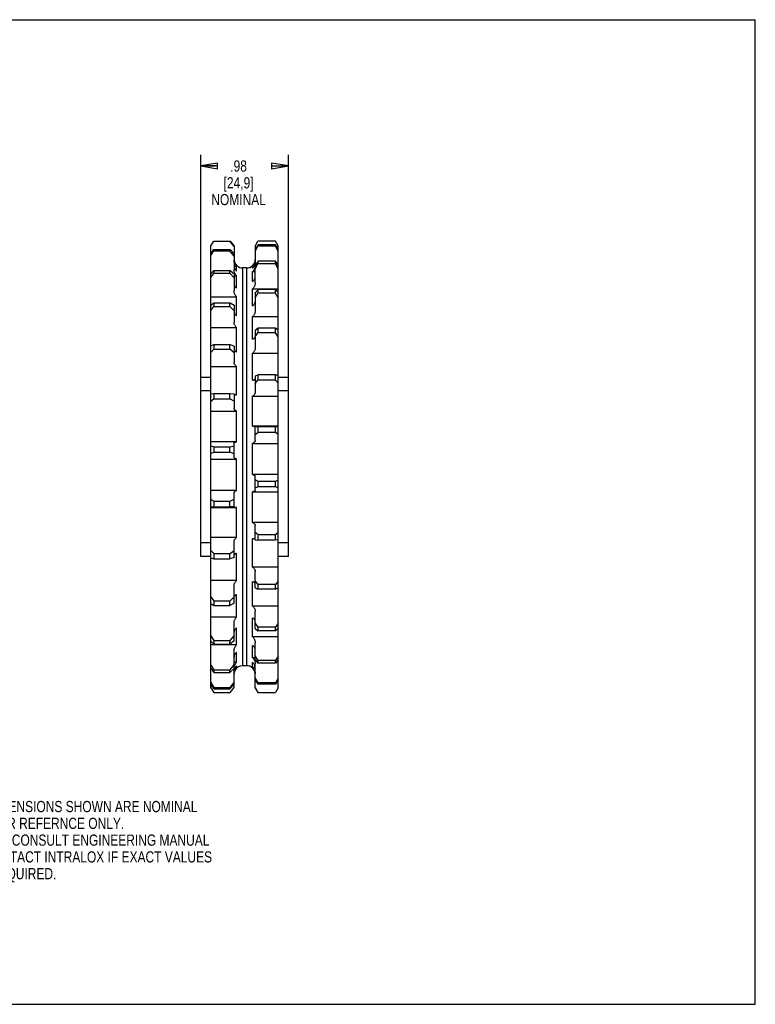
# Model space of a CAD drawing. Header units: inches. Extents: x 0 to 17, y 0 to 11.
# Tile 5 of 5: x 8.8 to 17, y 0 to 11. Entities that reach past the tile are written whole.
import ezdxf

# ---------------------------------------------------------------- set-up
doc = ezdxf.new("R2010")
doc.units = ezdxf.units.IN
doc.header["$LTSCALE"] = 0.935
doc.header["$MEASUREMENT"] = 0
doc.layers.get('0').update_dxf_attribs({"linetype": 'CONTINUOUS'})
doc.layers.add('ALL_FEATURES', color=7, linetype='CONTINUOUS')
doc.styles.get("Standard").update_dxf_attribs({"font": 'txt', "width": 0.8})
doc.dimstyles.new('DIMSTYLE_1', dxfattribs={"dimtxt": 0.125, "dimasz": 0.1875, "dimexe": 0.18, "dimexo": 0.0625, "dimgap": 0.09, "dimtad": 0, "dimtih": 1, "dimtoh": 1, "dimzin": 4, "dimdsep": 46, "dimtxsty": 'STANDARD', "dimblk": 'CLOSED', "dimblk1": 'CLOSED', "dimblk2": 'CLOSED', "dimcen": 0.09, "dimadec": 0, "dimazin": 0, "dimtp": 0.01, "dimtm": 0.01, "dimtfac": 1, "dimtofl": 0, "dimtmove": 0, "dimatfit": 3, "dimldrblk": 'CLOSED', "dimfxl": 1, "dimtolj": 1, "dimtzin": 4, "dimarcsym": 0})

# ---------------------------------------------------------------- blocks, each defined once
blk = doc.blocks.new('_CLOSED')
at = {"color": 0, "linetype": 'BYBLOCK'}
for p, q in [((0, 0), (-1, 0.167)), ((-1, 0.167), (-1, -0.167)), ((-1, -0.167), (0, 0)), ((-1, 0), (0, 0))]:
    blk.add_line(p, q, dxfattribs=at)
blk = doc.blocks.new('*D2')
at = {"color": 3, "linetype": 'CONTINUOUS'}
for p, q in [((10.806, 6.917), (10.806, 9.491)), ((11.786, 6.917), (11.786, 9.491)), ((10.806, 9.366), (10.966, 9.366)), ((11.786, 9.366), (11.786, 9.366))]:
    blk.add_line(p, q, dxfattribs=at)
at = {"color": 3, "linetype": 'CONTINUOUS', "xscale": 0.1875, "yscale": 0.1875, "zscale": 0.1875, "rotation": 180}
blk.add_blockref('_CLOSED', (10.806, 9.366), dxfattribs=at)
at = {"color": 3, "linetype": 'CONTINUOUS', "xscale": 0.1875, "yscale": 0.1875, "zscale": 0.1875}
blk.add_blockref('_CLOSED', (11.786, 9.366), dxfattribs=at)
at = {"color": 3, "linetype": 'CONTINUOUS', "insert": (11.229, 9.428), "char_height": 0.125, "width": 0.7, "attachment_point": 2, "line_spacing_factor": 0.9}
blk.add_mtext('.98\\P[24,9]\\PNOMINAL', dxfattribs=at)

msp = doc.modelspace()

# ---------------------------------------------------------------- linework, layer by layer
at = {"color": 7, "linetype": 'CONTINUOUS'}
for p, q in [((0, 11), (17, 11)), ((17, 0), (17, 11)), ((10.921, 8.472), (10.951, 8.524)), ((10.921, 3.537), (10.921, 8.472)), ((11.671, 8.472), (11.641, 8.524)), ((11.641, 8.47), (11.641, 8.485)), ((11.671, 8.436), (11.641, 8.485)), ((11.671, 3.537), (11.671, 8.472)), ((10.921, 8.385), (10.951, 8.432)), ((10.921, 8.364), (10.951, 8.417)), ((10.951, 8.432), (10.951, 8.417)), ((11.671, 8.415), (11.641, 8.47)), ((11.641, 8.272), (11.641, 8.302)), ((11.671, 8.259), (11.641, 8.302)), ((11.671, 8.218), (11.641, 8.272)), ((10.921, 8.16), (10.951, 8.198)), ((10.921, 8.119), (10.951, 8.169)), ((10.951, 8.198), (10.951, 8.169)), ((11.641, 7.943), (11.641, 7.985)), ((11.671, 7.951), (11.641, 7.985)), ((11.671, 7.893), (11.641, 7.943)), ((10.921, 7.81), (10.951, 7.838)), ((10.951, 7.838), (10.951, 7.796)), ((10.921, 7.752), (10.951, 7.796)), ((11.641, 7.501), (11.641, 7.553)), ((11.671, 7.53), (11.641, 7.553)), ((11.671, 7.458), (11.641, 7.501)), ((10.921, 7.355), (10.951, 7.37)), ((10.951, 7.37), (10.951, 7.318)), ((10.921, 7.282), (10.951, 7.318)), ((10.806, 5.004), (10.806, 7.004)), ((10.921, 7.004), (10.806, 7.004)), ((11.641, 6.972), (11.641, 7.031)), ((11.671, 7.02), (11.641, 7.031)), ((11.671, 6.938), (11.641, 6.972)), ((11.786, 7.004), (11.671, 7.004)), ((11.786, 5.004), (11.786, 7.004)), ((10.921, 6.854), (10.806, 6.854)), ((10.921, 6.821), (10.951, 6.824)), ((10.951, 6.824), (10.951, 6.765)), ((11.786, 6.854), (11.671, 6.854)), ((10.921, 6.739), (10.951, 6.765)), ((11.671, 6.451), (11.641, 6.45)), ((11.641, 6.387), (11.641, 6.45)), ((11.671, 6.364), (11.641, 6.387)), ((10.921, 6.24), (10.951, 6.229)), ((10.921, 6.153), (10.951, 6.167)), ((10.951, 6.229), (10.951, 6.167)), ((11.671, 5.856), (11.641, 5.842)), ((11.641, 5.78), (11.641, 5.842)), ((11.671, 5.769), (11.641, 5.78)), ((10.921, 5.645), (10.951, 5.622)), ((10.951, 5.622), (10.951, 5.559)), ((10.921, 5.558), (10.951, 5.559)), ((11.671, 5.27), (11.641, 5.244)), ((11.641, 5.185), (11.641, 5.244)), ((11.671, 5.188), (11.641, 5.185)), ((10.921, 5.154), (10.806, 5.154)), ((10.921, 5.071), (10.951, 5.037)), ((11.786, 5.154), (11.671, 5.154)), ((10.921, 5.004), (10.806, 5.004)), ((10.921, 4.989), (10.951, 4.978)), ((10.951, 5.037), (10.951, 4.978)), ((11.786, 5.004), (11.671, 5.004)), ((11.671, 4.726), (11.641, 4.69)), ((11.641, 4.639), (11.641, 4.69)), ((11.671, 4.654), (11.641, 4.639)), ((10.921, 4.551), (10.951, 4.508)), ((10.921, 4.479), (10.951, 4.456)), ((10.951, 4.508), (10.951, 4.456)), ((11.671, 4.257), (11.641, 4.213)), ((11.641, 4.171), (11.641, 4.213)), ((11.671, 4.199), (11.641, 4.171)), ((10.921, 4.116), (10.951, 4.066)), ((10.921, 4.058), (10.951, 4.024)), ((10.951, 4.066), (10.951, 4.024)), ((11.671, 3.889), (11.641, 3.84)), ((10.921, 3.79), (10.951, 3.737)), ((10.921, 3.75), (10.951, 3.707)), ((11.671, 3.849), (11.641, 3.81)), ((11.641, 3.81), (11.641, 3.84)), ((10.951, 3.737), (10.951, 3.707)), ((11.671, 3.645), (11.641, 3.592)), ((10.921, 3.594), (10.951, 3.539)), ((10.921, 3.573), (10.951, 3.524)), ((10.921, 3.537), (10.951, 3.485)), ((10.951, 3.539), (10.951, 3.524)), ((11.671, 3.624), (11.641, 3.577)), ((11.641, 3.577), (11.641, 3.592)), ((11.671, 3.537), (11.641, 3.485)), ((0, 0), (17, 0))]:
    msp.add_line(p, q, dxfattribs=at)
at = {"layer": 'ALL_FEATURES', "color": 7, "linetype": 'CONTINUOUS'}
for p, q in [((10.951, 8.524), (11.134, 8.524)), ((11.179, 8.467), (11.131, 8.524)), ((11.134, 8.524), (11.179, 8.471)), ((11.179, 8.471), (11.179, 8.206)), ((11.414, 8.471), (11.445, 8.524)), ((11.446, 8.485), (11.414, 8.432)), ((11.414, 8.471), (11.414, 8.257)), ((11.641, 8.524), (11.445, 8.524)), ((11.641, 8.485), (11.446, 8.485)), ((10.951, 8.432), (11.134, 8.432)), ((10.951, 8.417), (11.131, 8.417)), ((11.179, 8.36), (11.131, 8.417)), ((11.134, 8.432), (11.179, 8.385)), ((11.414, 8.414), (11.445, 8.47)), ((11.641, 8.47), (11.445, 8.47)), ((11.386, 8.225), (11.386, 8.254)), ((11.386, 8.254), (11.406, 8.254)), ((11.446, 8.302), (11.414, 8.256)), ((11.414, 8.218), (11.445, 8.272)), ((11.414, 8.062), (11.414, 8.256)), ((11.641, 8.272), (11.445, 8.272)), ((11.641, 8.302), (11.446, 8.302)), ((10.951, 8.198), (11.134, 8.198)), ((10.951, 8.169), (11.131, 8.169)), ((11.179, 8.115), (11.131, 8.169)), ((11.134, 8.198), (11.179, 8.16)), ((11.179, 8.246), (11.207, 8.246)), ((11.179, 8.16), (11.179, 7.969)), ((11.207, 8.191), (11.207, 8.246)), ((11.274, 8.226), (11.274, 3.783)), ((11.319, 8.226), (11.274, 8.226)), ((11.319, 8.226), (11.319, 3.783)), ((11.386, 8.075), (11.386, 8.187)), ((11.386, 8.187), (11.414, 8.187)), ((11.179, 8.137), (11.207, 8.137)), ((11.207, 8), (11.207, 8.137)), ((11.386, 7.805), (11.386, 7.992)), ((11.386, 7.992), (11.671, 7.992)), ((11.446, 7.985), (11.414, 7.948)), ((11.414, 7.948), (11.414, 7.747)), ((11.414, 7.892), (11.445, 7.943)), ((11.641, 7.943), (11.445, 7.943)), ((11.641, 7.985), (11.446, 7.985)), ((10.921, 7.904), (11.207, 7.904)), ((10.951, 7.838), (11.134, 7.838)), ((11.134, 7.838), (11.179, 7.81)), ((11.207, 7.694), (11.207, 7.904)), ((10.951, 7.796), (11.131, 7.796)), ((11.179, 7.748), (11.131, 7.796)), ((11.179, 7.81), (11.179, 7.618)), ((11.386, 7.43), (11.386, 7.683)), ((11.386, 7.683), (11.671, 7.683)), ((10.921, 7.56), (11.207, 7.56)), ((11.207, 7.289), (11.207, 7.56)), ((11.446, 7.553), (11.414, 7.528)), ((11.414, 7.528), (11.414, 7.332)), ((11.414, 7.457), (11.445, 7.501)), ((11.641, 7.501), (11.445, 7.501)), ((11.641, 7.553), (11.446, 7.553)), ((10.951, 7.37), (11.134, 7.37)), ((11.134, 7.37), (11.179, 7.354)), ((10.951, 7.318), (11.131, 7.318)), ((11.179, 7.279), (11.131, 7.318)), ((11.179, 7.354), (11.179, 7.173)), ((11.386, 6.972), (11.386, 7.276)), ((11.386, 7.276), (11.671, 7.276)), ((10.921, 7.126), (11.207, 7.126)), ((11.207, 6.81), (11.207, 7.126)), ((11.446, 7.031), (11.414, 7.019)), ((11.414, 7.019), (11.414, 6.839)), ((11.414, 6.937), (11.445, 6.972)), ((11.641, 6.972), (11.445, 6.972)), ((11.641, 7.031), (11.446, 7.031)), ((10.951, 6.824), (11.134, 6.824)), ((11.134, 6.824), (11.179, 6.821)), ((11.179, 6.821), (11.179, 6.661)), ((10.951, 6.765), (11.131, 6.765)), ((11.179, 6.737), (11.131, 6.765)), ((11.386, 6.458), (11.386, 6.794)), ((11.386, 6.794), (11.671, 6.794)), ((10.921, 6.627), (11.207, 6.627)), ((11.207, 6.284), (11.207, 6.627)), ((11.671, 6.458), (11.386, 6.458)), ((11.414, 6.297), (11.414, 6.456)), ((11.446, 6.45), (11.414, 6.451)), ((11.414, 6.364), (11.445, 6.387)), ((11.641, 6.387), (11.445, 6.387)), ((11.641, 6.45), (11.446, 6.45)), ((11.207, 6.284), (10.921, 6.284)), ((11.179, 6.11), (11.179, 6.27)), ((10.951, 6.229), (11.134, 6.229)), ((10.951, 6.167), (11.131, 6.167)), ((11.179, 6.151), (11.131, 6.167)), ((11.134, 6.229), (11.179, 6.24)), ((11.386, 5.918), (11.386, 6.267)), ((11.386, 6.267), (11.671, 6.267)), ((10.921, 6.091), (11.207, 6.091)), ((11.207, 5.741), (11.207, 6.091)), ((11.671, 5.918), (11.386, 5.918)), ((11.414, 5.739), (11.414, 5.899)), ((11.446, 5.842), (11.414, 5.858)), ((11.641, 5.842), (11.446, 5.842)), ((11.207, 5.741), (10.921, 5.741)), ((11.386, 5.725), (11.671, 5.725)), ((11.386, 5.382), (11.386, 5.725)), ((11.414, 5.769), (11.445, 5.78)), ((11.641, 5.78), (11.445, 5.78)), ((10.951, 5.622), (11.134, 5.622)), ((11.134, 5.622), (11.179, 5.645)), ((11.179, 5.553), (11.179, 5.712)), ((10.921, 5.551), (11.207, 5.551)), ((10.951, 5.559), (11.131, 5.559)), ((11.179, 5.558), (11.131, 5.559)), ((11.207, 5.214), (11.207, 5.551)), ((11.671, 5.382), (11.386, 5.382)), ((11.414, 5.188), (11.414, 5.348)), ((11.207, 5.214), (10.921, 5.214)), ((11.179, 4.99), (11.179, 5.17)), ((11.386, 4.883), (11.386, 5.199)), ((11.446, 5.244), (11.414, 5.272)), ((11.414, 5.188), (11.445, 5.185)), ((11.641, 5.185), (11.445, 5.185)), ((11.641, 5.244), (11.446, 5.244)), ((11.134, 5.037), (11.179, 5.071)), ((10.951, 5.037), (11.134, 5.037)), ((10.951, 4.978), (11.131, 4.978)), ((11.179, 4.99), (11.131, 4.978)), ((11.207, 4.733), (11.207, 5.037)), ((11.671, 4.883), (11.386, 4.883)), ((11.207, 4.733), (10.921, 4.733)), ((11.414, 4.654), (11.414, 4.836)), ((11.179, 4.481), (11.179, 4.677)), ((11.386, 4.449), (11.386, 4.72)), ((11.446, 4.69), (11.414, 4.73)), ((11.414, 4.654), (11.445, 4.639)), ((11.641, 4.639), (11.445, 4.639)), ((11.641, 4.69), (11.446, 4.69)), ((11.134, 4.508), (11.179, 4.552)), ((11.207, 4.326), (11.207, 4.579)), ((10.951, 4.508), (11.134, 4.508)), ((10.951, 4.456), (11.131, 4.456)), ((11.179, 4.481), (11.131, 4.456)), ((11.671, 4.449), (11.386, 4.449)), ((11.207, 4.326), (10.921, 4.326)), ((11.386, 4.105), (11.386, 4.315)), ((11.414, 4.199), (11.414, 4.391)), ((11.179, 4.061), (11.179, 4.262)), ((11.207, 4.016), (11.207, 4.204)), ((11.446, 4.213), (11.414, 4.261)), ((11.414, 4.199), (11.445, 4.171)), ((11.641, 4.213), (11.446, 4.213)), ((11.134, 4.066), (11.179, 4.117)), ((11.671, 4.105), (11.386, 4.105)), ((11.641, 4.171), (11.445, 4.171)), ((11.207, 4.016), (10.921, 4.016)), ((10.951, 4.066), (11.134, 4.066)), ((10.951, 4.024), (11.131, 4.024)), ((11.179, 4.061), (11.131, 4.024)), ((11.386, 3.872), (11.386, 4.009)), ((11.414, 3.849), (11.414, 4.04)), ((11.179, 3.753), (11.179, 3.947)), ((11.207, 3.822), (11.207, 3.933)), ((11.414, 3.872), (11.386, 3.872)), ((11.446, 3.84), (11.414, 3.894)), ((11.179, 3.753), (11.131, 3.707)), ((11.134, 3.737), (11.179, 3.791)), ((11.207, 3.822), (11.179, 3.822)), ((11.179, 3.538), (11.179, 3.752)), ((11.207, 3.755), (11.187, 3.755)), ((11.207, 3.755), (11.207, 3.783)), ((11.319, 3.783), (11.274, 3.783)), ((11.386, 3.762), (11.386, 3.818)), ((11.414, 3.762), (11.386, 3.762)), ((11.414, 3.849), (11.445, 3.81)), ((11.414, 3.538), (11.414, 3.803)), ((11.641, 3.81), (11.445, 3.81)), ((11.641, 3.84), (11.446, 3.84)), ((10.951, 3.737), (11.134, 3.737)), ((10.951, 3.707), (11.131, 3.707)), ((11.446, 3.592), (11.414, 3.649)), ((10.951, 3.539), (11.134, 3.539)), ((10.951, 3.524), (11.131, 3.524)), ((11.179, 3.577), (11.131, 3.524)), ((11.134, 3.539), (11.179, 3.594)), ((11.134, 3.485), (11.179, 3.538)), ((11.414, 3.624), (11.445, 3.577)), ((11.446, 3.485), (11.414, 3.541)), ((11.414, 3.538), (11.445, 3.485)), ((11.641, 3.577), (11.445, 3.577)), ((11.641, 3.592), (11.446, 3.592)), ((10.951, 3.485), (11.134, 3.485)), ((11.445, 3.485), (11.641, 3.485))]:
    msp.add_line(p, q, dxfattribs=at)
for centre, radius, start, end in [((11.699, 8.45), 0.255, 172.2357, 175.6432), ((10.958, 8.451), 0.176, 348.6143, 353.577), ((11.274, 8.321), 0.095, 183.9556, 270), ((11.319, 8.321), 0.095, 270, 315), ((11.319, 8.321), 0.0952, 315.1824, 341.5689), ((11.319, 8.321), 0.0948, 341.5695, 359.9942), ((11.328, 8.289), 0.0859, 340.9505, 359.9773), ((11.31, 8.257), 0.104, 359.2485, 359.9999), ((12.393, 8.235), 0.95, 175.9858, 177.7551), ((10.488, 8.236), 0.647, 354.0865, 356.6881), ((13.373, 7.89), 1.929, 177.1848, 178.4266), ((9.824, 7.891), 1.311, 355.8492, 357.6785), ((14.413, 7.435), 2.969, 177.731, 178.7322), ((9.119, 7.436), 2.015, 356.6536, 358.1293), ((15.275, 6.898), 3.831, 178.0027, 178.8841), ((8.535, 6.898), 2.599, 357.0539, 358.3534), ((15.761, 6.308), 4.318, 178.1187, 178.9489), ((8.205, 6.309), 2.929, 357.2249, 358.4491), ((15.761, 5.7), 4.318, 178.1187, 178.9489), ((8.205, 5.701), 2.929, 357.2249, 358.4491), ((15.275, 5.111), 3.831, 178.0027, 178.8841), ((8.535, 5.111), 2.599, 357.0539, 358.3534), ((14.413, 4.573), 2.969, 177.731, 178.7322), ((9.119, 4.574), 2.015, 356.6536, 358.1293), ((13.373, 4.118), 1.929, 177.1848, 178.4266), ((9.824, 4.119), 1.311, 355.8492, 357.6785), ((11.283, 3.752), 0.104, 179.2485, 179.9999), ((11.265, 3.72), 0.0859, 160.942, 179.9773), ((11.274, 3.688), 0.0952, 135.1823, 161.5692), ((11.274, 3.688), 0.095, 90, 153.9795), ((11.319, 3.688), 0.095, 3.9556, 90), ((12.393, 3.773), 0.95, 175.9858, 177.7551), ((10.488, 3.774), 0.647, 354.0865, 356.6881), ((11.274, 3.688), 0.0948, 161.5698, 176.0551), ((10.958, 3.559), 0.176, 348.6143, 353.577), ((11.699, 3.558), 0.255, 172.2357, 175.6432)]:
    msp.add_arc(centre, radius, start, end, dxfattribs=at)
for points, knots in [([(11.207, 8.246), (11.203, 8.25), (11.197, 8.258), (11.189, 8.27), (11.183, 8.284), (11.18, 8.299), (11.179, 8.309), (11.179, 8.314)], [0, 0, 0, 0, 0.196742, 0.394998, 0.595422, 0.798322, 1, 1, 1, 1]), ([(11.179, 8.25), (11.179, 8.246), (11.18, 8.237), (11.183, 8.224), (11.189, 8.212), (11.197, 8.2), (11.203, 8.194), (11.207, 8.191)], [0, 0, 0, 0, 0.197963, 0.397725, 0.597151, 0.797538, 1, 1, 1, 1]), ([(11.386, 8.225), (11.39, 8.229), (11.396, 8.236), (11.404, 8.248), (11.408, 8.257), (11.409, 8.261)], [0, 0, 0, 0, 0.334023, 0.667322, 1, 1, 1, 1]), ([(11.414, 8.256), (11.414, 8.251), (11.413, 8.241), (11.41, 8.226), (11.404, 8.211), (11.396, 8.198), (11.39, 8.19), (11.386, 8.187)], [0, 0, 0, 0, 0.189618, 0.396821, 0.600394, 0.801555, 1, 1, 1, 1]), ([(11.207, 8.137), (11.203, 8.141), (11.197, 8.148), (11.189, 8.161), (11.183, 8.175), (11.18, 8.19), (11.179, 8.2), (11.179, 8.206)], [0, 0, 0, 0, 0.1964, 0.394523, 0.594993, 0.798073, 1, 1, 1, 1]), ([(11.179, 8.049), (11.179, 8.046), (11.18, 8.038), (11.183, 8.027), (11.189, 8.017), (11.197, 8.008), (11.203, 8.003), (11.207, 8)], [0, 0, 0, 0, 0.189106, 0.382683, 0.580832, 0.786079, 1, 1, 1, 1]), ([(11.386, 8.075), (11.39, 8.078), (11.396, 8.084), (11.404, 8.095), (11.41, 8.106), (11.413, 8.118), (11.414, 8.127), (11.414, 8.131)], [0, 0, 0, 0, 0.207761, 0.410688, 0.609296, 0.80613, 1, 1, 1, 1]), ([(11.414, 8.062), (11.414, 8.057), (11.413, 8.046), (11.41, 8.031), (11.404, 8.017), (11.396, 8.004), (11.39, 7.996), (11.386, 7.992)], [0, 0, 0, 0, 0.203513, 0.406785, 0.606698, 0.804522, 1, 1, 1, 1]), ([(11.207, 7.904), (11.203, 7.907), (11.197, 7.914), (11.189, 7.927), (11.183, 7.94), (11.18, 7.954), (11.179, 7.964), (11.179, 7.969)], [0, 0, 0, 0, 0.19889, 0.397994, 0.598134, 0.799897, 1, 1, 1, 1]), ([(11.386, 7.805), (11.39, 7.807), (11.396, 7.812), (11.404, 7.82), (11.409, 7.829), (11.413, 7.839), (11.414, 7.846), (11.414, 7.849)], [0, 0, 0, 0, 0.222316, 0.431546, 0.628621, 0.817552, 1, 1, 1, 1]), ([(11.179, 7.729), (11.179, 7.727), (11.18, 7.721), (11.183, 7.713), (11.189, 7.706), (11.197, 7.699), (11.203, 7.695), (11.207, 7.694)], [0, 0, 0, 0, 0.170567, 0.351783, 0.548139, 0.763719, 1, 1, 1, 1]), ([(11.414, 7.747), (11.414, 7.743), (11.413, 7.733), (11.41, 7.719), (11.404, 7.705), (11.396, 7.693), (11.39, 7.686), (11.386, 7.683)], [0, 0, 0, 0, 0.200973, 0.402428, 0.601892, 0.801078, 1, 1, 1, 1]), ([(11.207, 7.56), (11.203, 7.563), (11.197, 7.569), (11.189, 7.58), (11.183, 7.592), (11.18, 7.605), (11.179, 7.614), (11.179, 7.618)], [0, 0, 0, 0, 0.205089, 0.4067, 0.606059, 0.804517, 1, 1, 1, 1]), ([(11.386, 7.43), (11.389, 7.432), (11.396, 7.435), (11.403, 7.44), (11.409, 7.446), (11.412, 7.451), (11.413, 7.453)], [0, 0, 0, 0, 0.297537, 0.56215, 0.794156, 1, 1, 1, 1]), ([(11.179, 7.309), (11.179, 7.308), (11.18, 7.304), (11.184, 7.3), (11.19, 7.296), (11.197, 7.292), (11.203, 7.29), (11.207, 7.289)], [0, 0, 0, 0, 0.129351, 0.286465, 0.482581, 0.720871, 1, 1, 1, 1]), ([(11.414, 7.332), (11.414, 7.327), (11.413, 7.319), (11.409, 7.307), (11.404, 7.295), (11.396, 7.285), (11.39, 7.278), (11.386, 7.276)], [0, 0, 0, 0, 0.195223, 0.392614, 0.591148, 0.793451, 1, 1, 1, 1]), ([(11.207, 7.126), (11.203, 7.128), (11.197, 7.133), (11.189, 7.142), (11.183, 7.152), (11.18, 7.162), (11.179, 7.17), (11.179, 7.173)], [0, 0, 0, 0, 0.217415, 0.424279, 0.622275, 0.814056, 1, 1, 1, 1]), ([(11.386, 6.972), (11.389, 6.973), (11.395, 6.974), (11.403, 6.977), (11.409, 6.98), (11.413, 6.983), (11.414, 6.985), (11.414, 6.987)], [0, 0, 0, 0, 0.30148, 0.552761, 0.749895, 0.894923, 1, 1, 1, 1]), ([(11.414, 6.839), (11.414, 6.835), (11.413, 6.828), (11.409, 6.819), (11.404, 6.81), (11.396, 6.801), (11.39, 6.797), (11.386, 6.794)], [0, 0, 0, 0, 0.18339, 0.372645, 0.569637, 0.778463, 1, 1, 1, 1]), ([(11.179, 6.813), (11.179, 6.813), (11.181, 6.812), (11.184, 6.812), (11.19, 6.811), (11.198, 6.81), (11.203, 6.81), (11.207, 6.81)], [0, 0, 0, 0, 0.050393, 0.17984, 0.385708, 0.661478, 1, 1, 1, 1]), ([(11.207, 6.627), (11.203, 6.628), (11.197, 6.632), (11.189, 6.638), (11.183, 6.645), (11.18, 6.653), (11.179, 6.658), (11.179, 6.661)], [0, 0, 0, 0, 0.241256, 0.459244, 0.655406, 0.833951, 1, 1, 1, 1]), ([(11.386, 6.458), (11.389, 6.458), (11.395, 6.458), (11.403, 6.457), (11.409, 6.457), (11.411, 6.456), (11.414, 6.456), (11.414, 6.456)], [0, 0, 0, 0, 0.342734, 0.620916, 0.826613, 0.954446, 1, 1, 1, 1]), ([(11.179, 6.27), (11.179, 6.271), (11.18, 6.274), (11.184, 6.277), (11.19, 6.279), (11.198, 6.282), (11.203, 6.283), (11.207, 6.284)], [0, 0, 0, 0, 0.101305, 0.245357, 0.443722, 0.696515, 1, 1, 1, 1]), ([(11.414, 6.297), (11.414, 6.295), (11.413, 6.29), (11.409, 6.284), (11.403, 6.277), (11.395, 6.272), (11.389, 6.269), (11.386, 6.267)], [0, 0, 0, 0, 0.158025, 0.330985, 0.52624, 0.749213, 1, 1, 1, 1]), ([(11.207, 6.091), (11.203, 6.092), (11.197, 6.094), (11.19, 6.097), (11.184, 6.101), (11.18, 6.105), (11.179, 6.108), (11.179, 6.11)], [0, 0, 0, 0, 0.285993, 0.528006, 0.724331, 0.877717, 1, 1, 1, 1]), ([(11.386, 5.918), (11.389, 5.917), (11.395, 5.915), (11.403, 5.911), (11.409, 5.908), (11.413, 5.904), (11.414, 5.901), (11.414, 5.899)], [0, 0, 0, 0, 0.286394, 0.528713, 0.724485, 0.877596, 1, 1, 1, 1]), ([(11.179, 5.712), (11.179, 5.714), (11.18, 5.719), (11.184, 5.725), (11.189, 5.731), (11.197, 5.737), (11.203, 5.74), (11.207, 5.741)], [0, 0, 0, 0, 0.157968, 0.331283, 0.527052, 0.749671, 1, 1, 1, 1]), ([(11.414, 5.739), (11.414, 5.738), (11.413, 5.735), (11.409, 5.732), (11.403, 5.73), (11.395, 5.727), (11.389, 5.726), (11.386, 5.725)], [0, 0, 0, 0, 0.101345, 0.245079, 0.442842, 0.695973, 1, 1, 1, 1]), ([(11.207, 5.551), (11.203, 5.551), (11.198, 5.551), (11.19, 5.552), (11.184, 5.552), (11.181, 5.552), (11.179, 5.552), (11.179, 5.553)], [0, 0, 0, 0, 0.342261, 0.620131, 0.826462, 0.954524, 1, 1, 1, 1]), ([(11.386, 5.382), (11.39, 5.381), (11.396, 5.377), (11.403, 5.371), (11.409, 5.364), (11.413, 5.356), (11.414, 5.351), (11.414, 5.348)], [0, 0, 0, 0, 0.241603, 0.459909, 0.655571, 0.833795, 1, 1, 1, 1]), ([(11.179, 5.17), (11.179, 5.174), (11.18, 5.18), (11.183, 5.19), (11.189, 5.199), (11.197, 5.208), (11.203, 5.212), (11.207, 5.214)], [0, 0, 0, 0, 0.183325, 0.37296, 0.570425, 0.778879, 1, 1, 1, 1]), ([(11.414, 5.196), (11.414, 5.196), (11.412, 5.197), (11.409, 5.197), (11.403, 5.198), (11.395, 5.199), (11.389, 5.199), (11.386, 5.199)], [0, 0, 0, 0, 0.050423, 0.179564, 0.384764, 0.660879, 1, 1, 1, 1]), ([(11.207, 5.037), (11.203, 5.036), (11.198, 5.035), (11.19, 5.032), (11.184, 5.029), (11.18, 5.026), (11.179, 5.023), (11.179, 5.022)], [0, 0, 0, 0, 0.30106, 0.552037, 0.749743, 0.895031, 1, 1, 1, 1]), ([(11.386, 4.883), (11.39, 4.881), (11.396, 4.875), (11.404, 4.867), (11.409, 4.857), (11.413, 4.846), (11.414, 4.839), (11.414, 4.836)], [0, 0, 0, 0, 0.217735, 0.42493, 0.622447, 0.813884, 1, 1, 1, 1]), ([(11.179, 4.677), (11.179, 4.682), (11.18, 4.69), (11.183, 4.702), (11.189, 4.714), (11.197, 4.724), (11.203, 4.73), (11.207, 4.733)], [0, 0, 0, 0, 0.195154, 0.392937, 0.591927, 0.793846, 1, 1, 1, 1]), ([(11.414, 4.7), (11.414, 4.701), (11.413, 4.705), (11.409, 4.709), (11.403, 4.713), (11.395, 4.717), (11.389, 4.719), (11.386, 4.72)], [0, 0, 0, 0, 0.129399, 0.286179, 0.481737, 0.720369, 1, 1, 1, 1]), ([(11.207, 4.579), (11.203, 4.577), (11.197, 4.574), (11.189, 4.569), (11.184, 4.562), (11.181, 4.558), (11.18, 4.555)], [0, 0, 0, 0, 0.29706, 0.561253, 0.793822, 1, 1, 1, 1]), ([(11.386, 4.449), (11.39, 4.446), (11.396, 4.439), (11.404, 4.429), (11.41, 4.417), (11.413, 4.404), (11.414, 4.395), (11.414, 4.391)], [0, 0, 0, 0, 0.205396, 0.407345, 0.606236, 0.804337, 1, 1, 1, 1]), ([(11.179, 4.262), (11.179, 4.266), (11.18, 4.276), (11.183, 4.29), (11.189, 4.303), (11.197, 4.316), (11.203, 4.323), (11.207, 4.326)], [0, 0, 0, 0, 0.200903, 0.402755, 0.602667, 0.801463, 1, 1, 1, 1]), ([(11.414, 4.279), (11.414, 4.282), (11.413, 4.288), (11.409, 4.296), (11.403, 4.303), (11.396, 4.31), (11.39, 4.313), (11.386, 4.315)], [0, 0, 0, 0, 0.170627, 0.351477, 0.54734, 0.763281, 1, 1, 1, 1]), ([(11.207, 4.204), (11.203, 4.202), (11.197, 4.197), (11.189, 4.189), (11.183, 4.179), (11.18, 4.17), (11.179, 4.163), (11.179, 4.16)], [0, 0, 0, 0, 0.22199, 0.430893, 0.62845, 0.817721, 1, 1, 1, 1]), ([(11.386, 4.105), (11.39, 4.102), (11.396, 4.095), (11.404, 4.082), (11.41, 4.069), (11.413, 4.055), (11.414, 4.045), (11.414, 4.04)], [0, 0, 0, 0, 0.199191, 0.398637, 0.598312, 0.799713, 1, 1, 1, 1]), ([(11.179, 3.947), (11.179, 3.952), (11.18, 3.963), (11.183, 3.978), (11.189, 3.992), (11.197, 4.005), (11.203, 4.013), (11.207, 4.016)], [0, 0, 0, 0, 0.203442, 0.407114, 0.607472, 0.804902, 1, 1, 1, 1]), ([(11.414, 3.96), (11.414, 3.963), (11.413, 3.971), (11.409, 3.982), (11.404, 3.992), (11.396, 4.001), (11.39, 4.006), (11.386, 4.009)], [0, 0, 0, 0, 0.189173, 0.382364, 0.580049, 0.785673, 1, 1, 1, 1]), ([(11.207, 3.933), (11.203, 3.931), (11.197, 3.925), (11.189, 3.914), (11.183, 3.903), (11.18, 3.89), (11.179, 3.882), (11.179, 3.878)], [0, 0, 0, 0, 0.207451, 0.410042, 0.60912, 0.806309, 1, 1, 1, 1]), ([(11.386, 3.872), (11.39, 3.868), (11.396, 3.861), (11.404, 3.848), (11.41, 3.834), (11.413, 3.819), (11.414, 3.808), (11.414, 3.803)], [0, 0, 0, 0, 0.196699, 0.395164, 0.595172, 0.797887, 1, 1, 1, 1]), ([(11.179, 3.753), (11.179, 3.758), (11.18, 3.768), (11.183, 3.783), (11.189, 3.798), (11.197, 3.811), (11.203, 3.819), (11.207, 3.822)], [0, 0, 0, 0, 0.189545, 0.397157, 0.601181, 0.801942, 1, 1, 1, 1]), ([(11.207, 3.783), (11.203, 3.78), (11.197, 3.773), (11.189, 3.761), (11.185, 3.752), (11.184, 3.748)], [0, 0, 0, 0, 0.333618, 0.666448, 1, 1, 1, 1]), ([(11.414, 3.758), (11.414, 3.763), (11.413, 3.772), (11.41, 3.785), (11.404, 3.797), (11.396, 3.809), (11.39, 3.815), (11.386, 3.818)], [0, 0, 0, 0, 0.198033, 0.3974, 0.596373, 0.797148, 1, 1, 1, 1]), ([(11.386, 3.762), (11.39, 3.759), (11.396, 3.751), (11.404, 3.738), (11.41, 3.724), (11.413, 3.71), (11.414, 3.7), (11.414, 3.694)], [0, 0, 0, 0, 0.197041, 0.39564, 0.595601, 0.798137, 1, 1, 1, 1])]:
    msp.add_open_spline(points, degree=3, knots=knots, dxfattribs=at)

# ---------------------------------------------------------------- texts
at = {"color": 3, "linetype": 'CONTINUOUS', "insert": (8.139, 2.272), "char_height": 0.125, "width": 3.5, "attachment_point": 1, "line_spacing_factor": 0.9}
msp.add_mtext('ALL DIMENSIONS SHOWN ARE NOMINAL\\PAND FOR REFERNCE ONLY. \\PPLEASE CONSULT ENGINEERING MANUAL\\POR CONTACT INTRALOX IF EXACT VALUES\\PARE REQUIRED.', dxfattribs=at)

# ---------------------------------------------------------------- dimensions: what is measured, and where the dimension line sits
at = {"color": 3, "linetype": 'CONTINUOUS'}
dim = msp.add_linear_dim(base=(11.786, 9.366), p1=(10.806, 6.917), p2=(11.786, 6.917), text='<>\\PNOMINAL', dimstyle='DIMSTYLE_1', dxfattribs=at)
dim.commit()
dim.dimension.update_dxf_attribs({"geometry": '*D2', "text_midpoint": (11.154, 9.178), "dimtype": 160})

doc.saveas('drawing.dxf')
